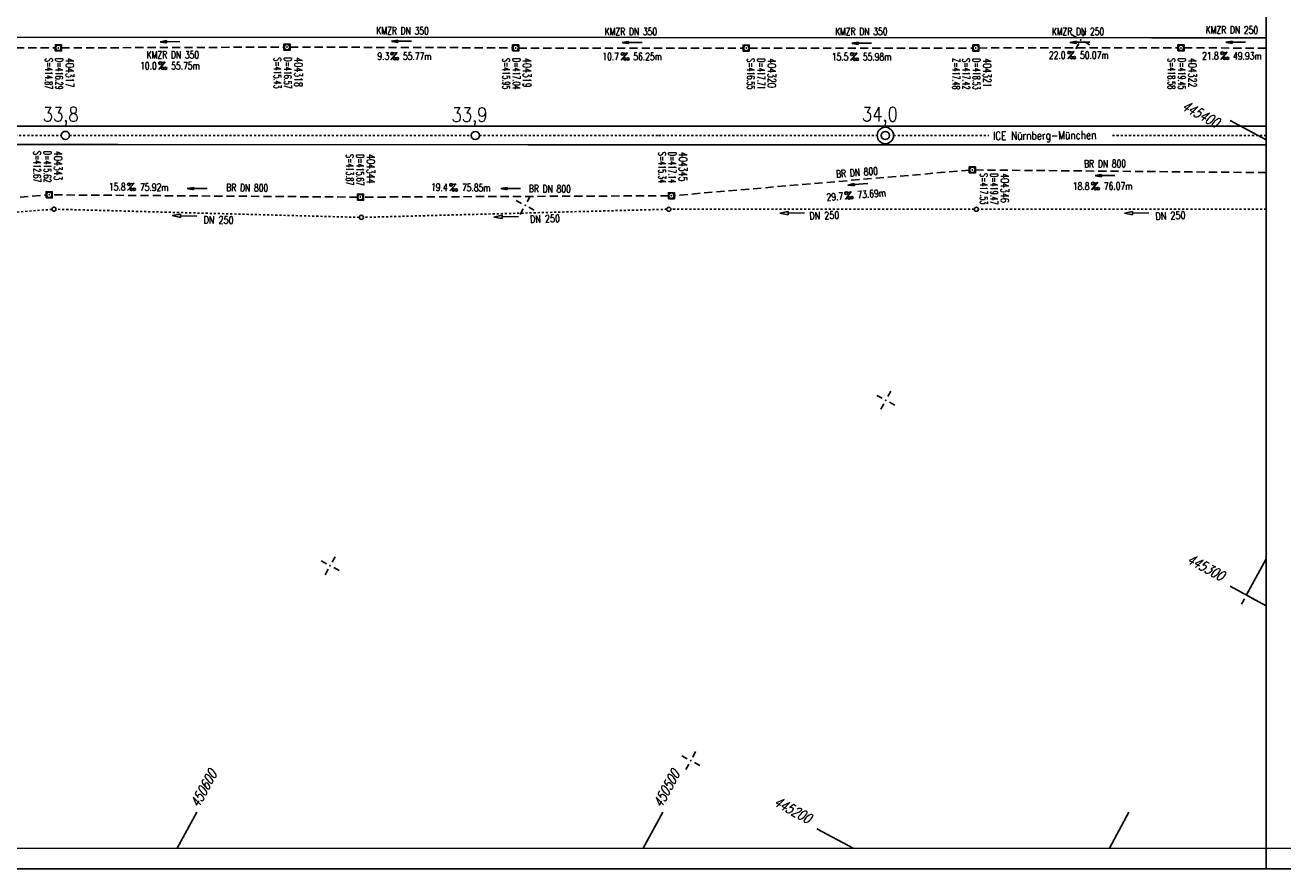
# Model space of a CAD drawing. Extents: x 0 to 1135, y 0 to 420.
# Tile 24 of 46: x 647 to 954, y 0 to 206. Entities that reach past the tile are written whole.
import ezdxf
from ezdxf.enums import TextEntityAlignment as Align

# ---------------------------------------------------------------- set-up
doc = ezdxf.new("R2010")
doc.units = 0
doc.header["$LTSCALE"] = 2
doc.header["$MEASUREMENT"] = 0
for name, pattern in [('ACAD_ISO03W100', [0.5, 0.25, -0.25]), ('ACAD_ISO10W100W', [0.5, 0.25, -0.25]), ('AUSGEZOGEN', [0]), ('GESTRICH-X2', [1.5, 1, -0.5])]:
    doc.linetypes.add(name, pattern=pattern)
doc.layers.get('0').update_dxf_attribs({"linetype": 'AUSGEZOGEN'})
for name, color, linetype in [('Bahnachse', 7, 'CONTINUOUS'), ('Dränagesystem', 15, 'CONTINUOUS'), ('FBR', 8, 'CONTINUOUS'), ('Gleisachse', 7, 'CONTINUOUS'), ('KANAL', 7, 'GESTRICH-X2'), ('NETZ', 250, 'CONTINUOUS'), ('PFEIL', 7, 'CONTINUOUS'), ('RAHMEN', 250, 'AUSGEZOGEN'), ('SCHACHTNR', 6, 'CONTINUOUS'), ('SCHRIFT', 7, 'CONTINUOUS'), ('SCHSYMBOL', 7, 'CONTINUOUS'), ('TEXTO', 4, 'CONTINUOUS'), ('TEXTU', 4, 'CONTINUOUS')]:
    doc.layers.add(name, color=color, linetype=linetype)
doc.styles.add('ROMANS', font='romans.shx', dxfattribs={"width": 0.8})

# ---------------------------------------------------------------- blocks, each defined once
blk = doc.blocks.new('IKR')
at = {"color": 0}
for p, q in [((-2.5, 0), (-1, 0)), ((0, 1), (0, 2.5)), ((1, 0), (2.5, 0)), ((0, -2.5), (0, -1))]:
    blk.add_line(p, q, dxfattribs=at)
blk.add_circle((0, 0), 0.05, dxfattribs=at)
blk.add_point((0, 0), dxfattribs=at)
blk = doc.blocks.new('20')
blk.add_lwpolyline([(-0.75, -0.75), (0.75, -0.75), (0.75, 0.75), (-0.75, 0.75)], close=True)
blk.add_circle((0, 0), 0.676)
blk.add_point((0, 0))
blk = doc.blocks.new('PROM')
blk.add_line((1.57, 1.82), (0.02, 0.02))
for centre, radius in [((0.32, 1.51), 0.317), ((0.94, 0.29), 0.283), ((1.64, 0.29), 0.283)]:
    blk.add_circle(centre, radius)
blk.add_arc((0.99, 2.68), 1.03, 239.1414, 303.3549)
blk = doc.blocks.new('PFEIL2')
at = {"color": 0}
for p, q in [((0.88, 0), (-2.4, -0.01)), ((0.88, -0.27), (0.88, 0.28)), ((0.88, 0.28), (2.43, 0.01)), ((0.91, 0.27), (0.88, 0.26)), ((0.97, 0.26), (0.88, 0.25)), ((1.02, 0.25), (0.88, 0.23)), ((1.07, 0.24), (0.88, 0.21)), ((1.13, 0.23), (0.88, 0.19)), ((1.18, 0.22), (0.88, 0.17)), ((1.24, 0.21), (0.88, 0.15)), ((1.29, 0.21), (0.88, 0.14)), ((1.34, 0.2), (0.88, 0.12)), ((1.4, 0.19), (0.88, 0.1)), ((1.45, 0.18), (0.88, 0.08)), ((1.51, 0.17), (0.88, 0.06)), ((1.56, 0.16), (0.88, 0.04)), ((1.61, 0.15), (0.88, 0.02)), ((1.67, 0.14), (0.88, 0.01)), ((1.72, 0.13), (0.88, -0.01)), ((1.78, 0.12), (0.88, -0.03)), ((1.83, 0.11), (0.88, -0.05)), ((1.88, 0.1), (0.88, -0.07)), ((1.94, 0.09), (0.88, -0.09)), ((2.05, 0.08), (0.88, -0.12)), ((1.99, 0.08), (0.88, -0.11)), ((2.1, 0.07), (0.88, -0.14)), ((2.15, 0.06), (0.88, -0.16)), ((2.21, 0.05), (0.88, -0.18)), ((2.26, 0.04), (0.88, -0.2)), ((2.32, 0.03), (0.88, -0.22)), ((2.37, 0.02), (0.88, -0.23)), ((2.42, 0.01), (0.88, -0.25)), ((2.43, 0.01), (0.88, -0.27))]:
    blk.add_line(p, q, dxfattribs=at)

msp = doc.modelspace()

# ---------------------------------------------------------------- linework, layer by layer
at = {"layer": 'Bahnachse', "linetype": 'ACAD_ISO10W100W'}
for p, q in [((641.83, 179.02), (656.11, 179.01)), ((658.11, 179.01), (756.11, 179.01)), ((758.11, 179.01), (802.36, 179)), ((801.77, 178.98), (844.58, 178.99)), ((841.79, 179), (855.11, 178.98)), ((859.11, 178.97), (882.31, 178.97)), ((912.52, 178.98), (950, 178.98))]:
    msp.add_line(p, q, dxfattribs=at)
at = {"layer": 'Bahnachse', "linetype": 'Continuous'}
for centre, radius in [((857.11, 178.99), 2), ((657.11, 179.01), 1), ((757.11, 179), 1), ((857.11, 178.99), 1)]:
    msp.add_circle(centre, radius, dxfattribs=at)
at = {"layer": 'Dränagesystem', "linetype": 'ACAD_ISO03W100'}
for p, q in [((653.81, 160.97), (578.71, 155.06)), ((728.8, 159.02), (654.8, 161)), ((803.8, 160.99), (729.8, 159.02)), ((878.8, 161), (804.8, 161)), ((950, 160.99), (879.8, 161))]:
    msp.add_line(p, q, dxfattribs=at)
at = {"layer": 'Dränagesystem', "linetype": 'Continuous'}
for p, q in [((685.17, 159.81), (683.15, 159.47)), ((685.15, 159.41), (685.17, 159.81)), ((763.62, 159.55), (761.63, 159.1)), ((763.63, 159.15), (763.62, 159.55)), ((833.38, 160.46), (831.39, 160.01)), ((831.39, 160.01), (833.4, 159.66)), ((833.39, 160.06), (833.38, 160.46)), ((837.39, 160.15), (833.39, 160.06)), ((833.4, 159.66), (833.39, 160.06)), ((917.4, 160.45), (915.41, 160.01)), ((915.41, 160.01), (917.41, 159.65)), ((917.41, 160.05), (917.4, 160.45)), ((921.4, 160.14), (917.41, 160.05)), ((917.41, 159.65), (917.41, 160.05)), ((683.15, 159.47), (685.14, 159.01)), ((685.14, 159.01), (685.15, 159.41)), ((689.15, 159.29), (685.15, 159.41)), ((761.63, 159.1), (763.64, 158.75)), ((767.63, 159.24), (763.63, 159.15)), ((763.64, 158.75), (763.63, 159.15))]:
    msp.add_line(p, q, dxfattribs=at)
for centre in [(654.3, 161.01), (804.3, 161), (879.3, 161), (729.3, 159.01)]:
    msp.add_circle(centre, 0.5, dxfattribs=at)
at = {"layer": 'FBR'}
msp.add_lwpolyline([(622, 202.98), (797, 202.91), (922, 202.86), (950, 202.84)], dxfattribs=at)
at = {"layer": 'Gleisachse', "linetype": 'Continuous'}
for p, q in [((601.2, 181.26), (669.89, 181.26)), ((669.89, 181.26), (769.93, 181.25)), ((769.93, 181.25), (870.55, 181.25)), ((870.55, 181.25), (950, 181.24)), ((601.16, 176.76), (669.89, 176.76)), ((669.89, 176.76), (769.93, 176.75)), ((769.93, 176.75), (870.55, 176.75)), ((870.55, 176.75), (950, 176.74))]:
    msp.add_line(p, q, dxfattribs=at)
at = {"layer": 'KANAL'}
for p, q in [((600.05, 200.66), (654.64, 200.38)), ((656.13, 200.38), (710.41, 200.56)), ((711.9, 200.57), (766.16, 200.39)), ((767.67, 200.35), (822.41, 200.35)), ((823.92, 200.31), (878.4, 200.34)), ((879.9, 200.35), (928.49, 200.4)), ((929.97, 200.38), (950, 200.32)), ((877.66, 170.54), (805.59, 164.34)), ((950, 169.94), (879.01, 170.59)), ((601.19, 160.3), (652.48, 164.46)), ((728.39, 163.96), (653.83, 164.51)), ((804.24, 164.28), (729.75, 163.96))]:
    msp.add_line(p, q, dxfattribs=at)
at = {"layer": 'NETZ'}
for p, q in [((949.98, 177.9), (941.18, 182.66)), ((949.98, 75.7), (945.22, 66.91)), ((949.98, 64.22), (941.18, 68.97)), ((684.39, 5.02), (689.14, 13.82)), ((798.07, 5.02), (802.83, 13.82)), ((911.76, 5.02), (916.51, 13.82)), ((849.22, 5.02), (840.42, 9.78))]:
    msp.add_line(p, q, dxfattribs=at)
at = {"layer": 'RAHMEN'}
for p, q in [((950, 0), (950, 415)), ((0, 0), (950, 0)), ((950, 0), (1135, 0))]:
    msp.add_line(p, q, dxfattribs=at)
at = {"layer": 'RAHMEN', "const_width": 0.35}
msp.add_lwpolyline([(25, 5), (1130, 5), (1130, 415), (25, 415), (25, 5)], dxfattribs=at)

# ---------------------------------------------------------------- block references
at = {"layer": 'NETZ', "rotation": 151.5965}
for p in [(904.78, 202.34), (769.25, 161.95), (857.21, 114.38), (721.68, 73.99), (945.17, 66.81), (809.64, 26.42)]:
    msp.add_blockref('IKR', p, dxfattribs=at)
at = {"layer": 'PFEIL'}
for p, rotation in [((682.61, 201.89), 180.1802354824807), ((739.1, 201.99), 179.8088354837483), ((795.35, 201.7), 179.9588354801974), ((851.33, 201.52), 180.0082354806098), ((904.55, 201.74), 180.0642354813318), ((942.55, 201.77), 179.8035354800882), ((910.71, 169.22), 180.1419354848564), ((689.27, 166.05), 179.3265458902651), ((765.74, 166.05), 179.3265458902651), ((850.41, 167.1), 184.3951330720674)]:
    msp.add_blockref('PFEIL2', p, dxfattribs=dict(at, rotation=rotation))
at = {"layer": 'SCHSYMBOL', "rotation": 359.9754354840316}
for p in [(655.4, 200.38), (711.15, 200.56), (766.92, 200.37), (823.17, 200.33), (879.16, 200.34), (929.22, 200.39), (878.33, 170.6), (653.16, 164.52), (729.07, 163.95), (804.92, 164.29)]:
    msp.add_blockref('20', p, dxfattribs=at)
at = {"layer": 'TEXTU'}
for p, rotation in [((901.58, 197.71), 0.06423548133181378), ((679.91, 195.12), 0.1802354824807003), ((736.44, 197.46), 359.8088354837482), ((792.66, 197.38), 359.9588354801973), ((848.62, 197.32), 0.00823548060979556), ((938.92, 197.55), 359.8035354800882), ((672.27, 165.55), 359.3265458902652), ((750.82, 165.43), 359.3265458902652), ((907.39, 165.74), 0.1419354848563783), ((847.35, 163.38), 4.395133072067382)]:
    msp.add_blockref('PROM', p, dxfattribs=dict(at, rotation=rotation))

# ---------------------------------------------------------------- texts
at = {"layer": 'Bahnachse', "linetype": 'Continuous', "style": 'ROMANS', "width": 0.8337}
for s, oblique, p in [('33,8', 0, (651.58, 182.39)), ('33,9', 360, (751.29, 182.32)), ('34,0', 360, (851.39, 182.45))]:
    msp.add_text(s, height=3.5, rotation=359.9965, dxfattribs=dict(at, oblique=oblique)).set_placement(p)
at = {"layer": 'Dränagesystem', "linetype": 'Continuous', "style": 'ROMANS', "oblique": 0, "width": 0.8}
for rotation, p in [(1.9965, (770.44, 157.64)), (1.9965, (838.58, 158.45)), (1.9965, (923, 158.39)), (358.9965, (690.78, 157.55))]:
    msp.add_text('DN 250', height=1.8, rotation=rotation, dxfattribs=at).set_placement(p)
at = {"layer": 'NETZ', "style": 'ROMANS', "oblique": 16.6, "width": 0.75}
for s, rotation, p in [('445400', 331.5965, (929.15, 185.42)), ('445300', 331.5965, (930.41, 74.8)), ('450600', 61.5965, (689.62, 14.7)), ('450500', 61.5965, (802.51, 14.7)), ('445200', 331.5965, (829.65, 15.6))]:
    msp.add_text(s, height=2.5, rotation=rotation, dxfattribs=at).set_placement(p)
at = {"layer": 'SCHACHTNR', "style": 'ROMANS'}
for s, height, width, p in [('S=414.87', 1.8, 0.6, (652.2, 197.9)), ('D=416.29', 1.8, 0.6, (654.71, 197.88)), ('404317', 2, 0.7, (657.2, 197.89)), ('S=415.43', 1.8, 0.6, (707.95, 198.05)), ('D=416.57', 1.8, 0.6, (710.44, 198.05)), ('404318', 2, 0.7, (712.95, 198.04)), ('S=415.95', 1.8, 0.6, (763.71, 197.88)), ('D=417.04', 1.8, 0.6, (766.22, 197.87)), ('404319', 2, 0.7, (768.71, 197.88)), ('S=416.55', 1.8, 0.6, (823.39, 197.84)), ('D=417.71', 1.8, 0.6, (825.91, 197.83)), ('404320', 2, 0.7, (828.4, 197.83)), ('Z=417.48', 1.8, 0.6, (873.45, 197.83)), ('S=417.42', 1.8, 0.6, (875.94, 197.83)), ('D=418.53', 1.8, 0.6, (878.46, 197.82)), ('404321', 2, 0.7, (880.95, 197.82)), ('S=418.58', 1.8, 0.6, (926.03, 197.89)), ('D=419.45', 1.8, 0.6, (928.52, 197.89)), ('404322', 2, 0.7, (931.01, 197.9)), ('S=412.67', 1.8, 0.6, (649.34, 175.2)), ('D=415.62', 1.8, 0.6, (651.83, 175.2)), ('404343', 2, 0.7, (654.35, 175.19)), ('S=415.34', 1.8, 0.6, (801.75, 174.97)), ('404345', 2, 0.7, (806.76, 174.97)), ('S=413.87', 1.8, 0.6, (725.61, 174.43)), ('D=415.67', 1.8, 0.6, (728.1, 174.43)), ('404344', 2, 0.7, (730.62, 174.42)), ('D=417.14', 1.8, 0.6, (804.24, 174.98)), ('S=417.53', 1.8, 0.6, (880.23, 169.78)), ('D=419.47', 1.8, 0.6, (882.72, 169.78)), ('404346', 2, 0.7, (885.24, 169.77))]:
    msp.add_text(s, height=height, rotation=269.9754, dxfattribs=dict(at, width=width)).set_placement(p)
at = {"layer": 'SCHRIFT', "style": 'ROMANS', "width": 0.8}
msp.add_text('ICE Nürnberg-München', height=2, rotation=0.5101, dxfattribs=at).set_placement((883.36, 177.91))
at = {"layer": 'TEXTO', "style": 'ROMANS', "width": 0.75}
for s, rotation, p in [('KMZR DN 250', 359.8035, (941.63, 203.86)), ('KMZR DN 350', 359.8088, (739.34, 203.67)), ('KMZR DN 350', 359.9588, (795.04, 203.47)), ('KMZR DN 350', 0.0082, (851.23, 203.51)), ('KMZR DN 250', 0.0642, (904.1, 203.48)), ('KMZR DN 350', 0.1802, (683.33, 197.79)), ('BR DN 800', 0.1419, (910.69, 171.21)), ('BR DN 800', 4.3951, (850.24, 169.08)), ('BR DN 800', 359.3265, (701.45, 165.35)), ('BR DN 800', 359.3265, (775.25, 165.1))]:
    msp.add_text(s, height=1.8, rotation=rotation, dxfattribs=at).set_placement(p, align=Align.CENTER)
at = {"layer": 'TEXTU', "style": 'ROMANS', "width": 0.75}
for s, rotation, p in [('22.0', 0.0642, (897, 197.72)), ('50.07m', 0.0642, (904.59, 197.7)), ('10.0', 0.1802, (675.33, 195.1)), ('55.75m', 0.1802, (682.91, 195.12)), ('9.3', 359.8088, (733.21, 197.49)), ('55.77m', 359.8088, (739.45, 197.46)), ('10.7', 359.9588, (788.08, 197.37)), ('56.25m', 359.9588, (795.64, 197.37)), ('15.5', 0.0082, (844.04, 197.33)), ('55.98m', 0.0082, (851.61, 197.32)), ('21.8', 359.8035, (934.36, 197.56)), ('49.93m', 359.8035, (941.91, 197.53)), ('15.8', 359.3265, (667.73, 165.59)), ('75.92m', 359.3265, (675.28, 165.52)), ('19.4', 359.3265, (746.28, 165.47)), ('75.85m', 359.3265, (753.83, 165.4)), ('73.69m', 4.3951, (850.35, 163.62)), ('18.8', 0.1419, (902.85, 165.72)), ('76.07m', 0.1419, (910.4, 165.76)), ('29.7', 4.3951, (842.83, 163.03))]:
    msp.add_text(s, height=1.8, rotation=rotation, dxfattribs=at).set_placement(p)

doc.saveas('drawing.dxf')
